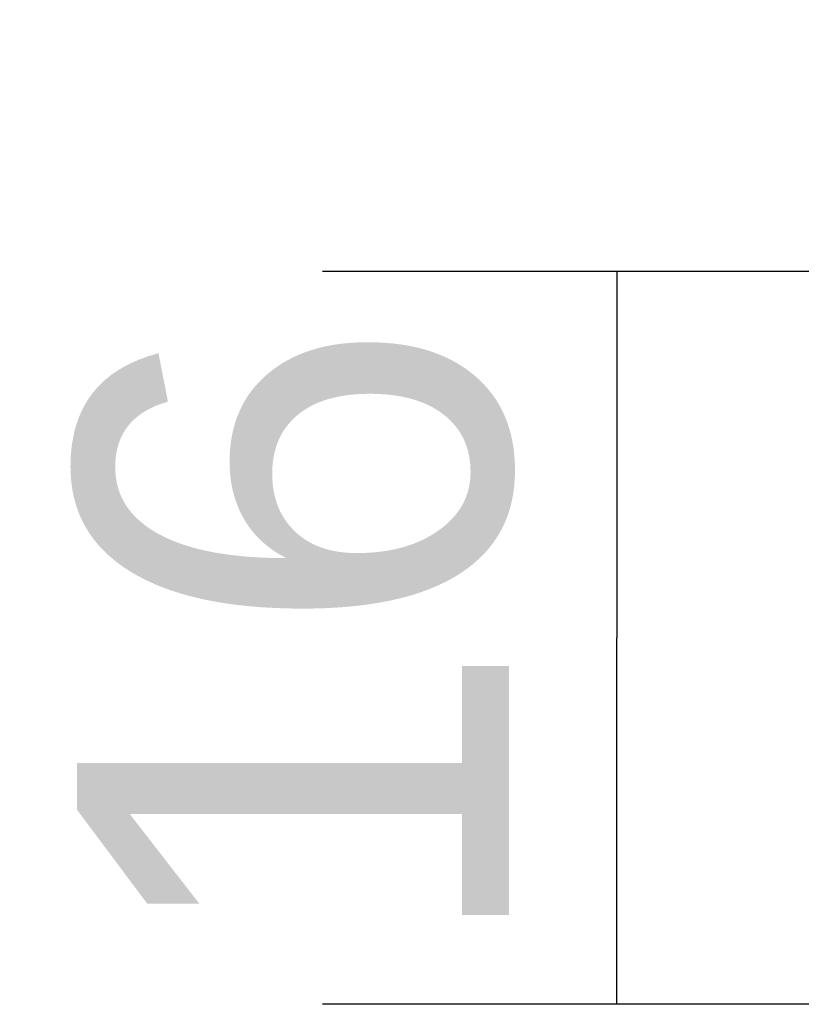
# Model space of a CAD drawing. Header units: millimetres. Extents: x 0 to 210, y 0 to 297.
# Tile 4 of 12: x 138.77 to 142.75, y 146.34 to 151.35. Entities that reach past the tile are written whole.
import ezdxf
from ezdxf.enums import TextEntityAlignment as Align

# ---------------------------------------------------------------- set-up
doc = ezdxf.new("R2010")
doc.units = ezdxf.units.MM
doc.header["$LTSCALE"] = 19.36
doc.layers.add('Z_DIM_2D', color=7, linetype='CONTINUOUS')
doc.styles.add('TEXTSTYLE_3', font='tridonic-metric-print-light.otf')
doc.styles.add('TEXTSTYLE_4', font='gdt', dxfattribs={"width": 0.7})
doc.dimstyles.new('DIMSTYLE_5', dxfattribs={"dimtxt": 2.2, "dimasz": 3.5, "dimexe": 1.5, "dimexo": 0, "dimgap": 0.55, "dimtad": 1, "dimdec": 1, "dimlfac": 4.285714, "dimdsep": 46, "dimtxsty": 'TEXTSTYLE_3', "dimcen": 0.09, "dimclrt": 5, "dimadec": 1, "dimazin": 2, "dimtp": 0.2, "dimtm": 0.2, "dimtfac": 1, "dimtdec": 1, "dimtofl": 0, "dimtmove": 0, "dimatfit": 3, "dimfxl": 0, "dimtolj": 1, "dimarcsym": 0})

# ---------------------------------------------------------------- blocks, each defined once
blk = doc.blocks.new('*D7')
at = {"layer": 'Z_DIM_2D', "color": 2, "linetype": 'Continuous', "transparency": 16777216}
for p, q in [((142.8901, 150.0711), (140.3065, 150.0711)), ((141.8065, 150.0711), (141.8065, 148.2045)), ((141.8065, 146.3378), (141.8065, 148.2045)), ((142.8901, 146.3378), (140.3065, 146.3378))]:
    blk.add_line(p, q, dxfattribs=at)
at = {"layer": 'Z_DIM_2D', "color": 5, "linetype": 'Continuous', "transparency": 16777216, "style": 'TEXTSTYLE_3'}
blk.add_text('16', height=2.2, rotation=90, dxfattribs=at).set_placement((141.2565, 148.2045), align=Align.CENTER)
blk = doc.blocks.new('_NONE')
blk = doc.blocks.new('*D9')
at = {"layer": 'Z_DIM_2D', "color": 2, "linetype": 'Continuous', "transparency": 16777216}
for p, q in [((142.8901, 149.8378), (142.8901, 163.455)), ((148.8518, 149.3643), (148.8518, 163.455)), ((145.871, 161.955), (124.946, 161.955)), ((142.8901, 161.955), (145.871, 161.955)), ((148.8518, 161.955), (145.871, 161.955))]:
    blk.add_line(p, q, dxfattribs=at)
at = {"layer": 'Z_DIM_2D', "color": 5, "linetype": 'Continuous', "transparency": 16777216}
for s, style, p in [('`', 'TEXTSTYLE_4', (138.2353, 162.505)), (' (24', 'TEXTSTYLE_3', (135.6686, 162.505)), ('1.5)', 'TEXTSTYLE_3', (142.6735, 162.505)), ('25.6', 'TEXTSTYLE_3', (130.3312, 162.505))]:
    blk.add_text(s, height=2.2, dxfattribs=dict(at, style=style)).set_placement(p, align=Align.RIGHT)

msp = doc.modelspace()

# ---------------------------------------------------------------- dimensions: what is measured, and where the dimension line sits
at = {"layer": 'Z_DIM_2D', "color": 2, "linetype": 'Continuous'}
dim = msp.add_linear_dim(base=(148.8518, 161.955), p1=(142.8901, 149.8378), p2=(148.8518, 149.3643), text='<> (24%%p1.5)', dimstyle='DIMSTYLE_5', override={"dimblk1": 'NONE', "dimblk2": 'NONE', "dimsah": 1}, dxfattribs=at)
dim.commit()
dim.dimension.update_dxf_attribs({"geometry": '*D9', "text_midpoint": (133.8097, 161.955), "dimtype": 160})
dim = msp.add_linear_dim(base=(141.8065, 150.0711), p1=(140.3065, 146.3378), p2=(140.3065, 150.0711), angle=90, dimstyle='DIMSTYLE_5', override={"dimblk1": 'NONE', "dimblk2": 'NONE', "dimsah": 1}, dxfattribs=at)
dim.commit()
dim.dimension.update_dxf_attribs({"geometry": '*D7', "text_midpoint": (141.8065, 148.1937), "dimtype": 160})

doc.saveas('drawing.dxf')
